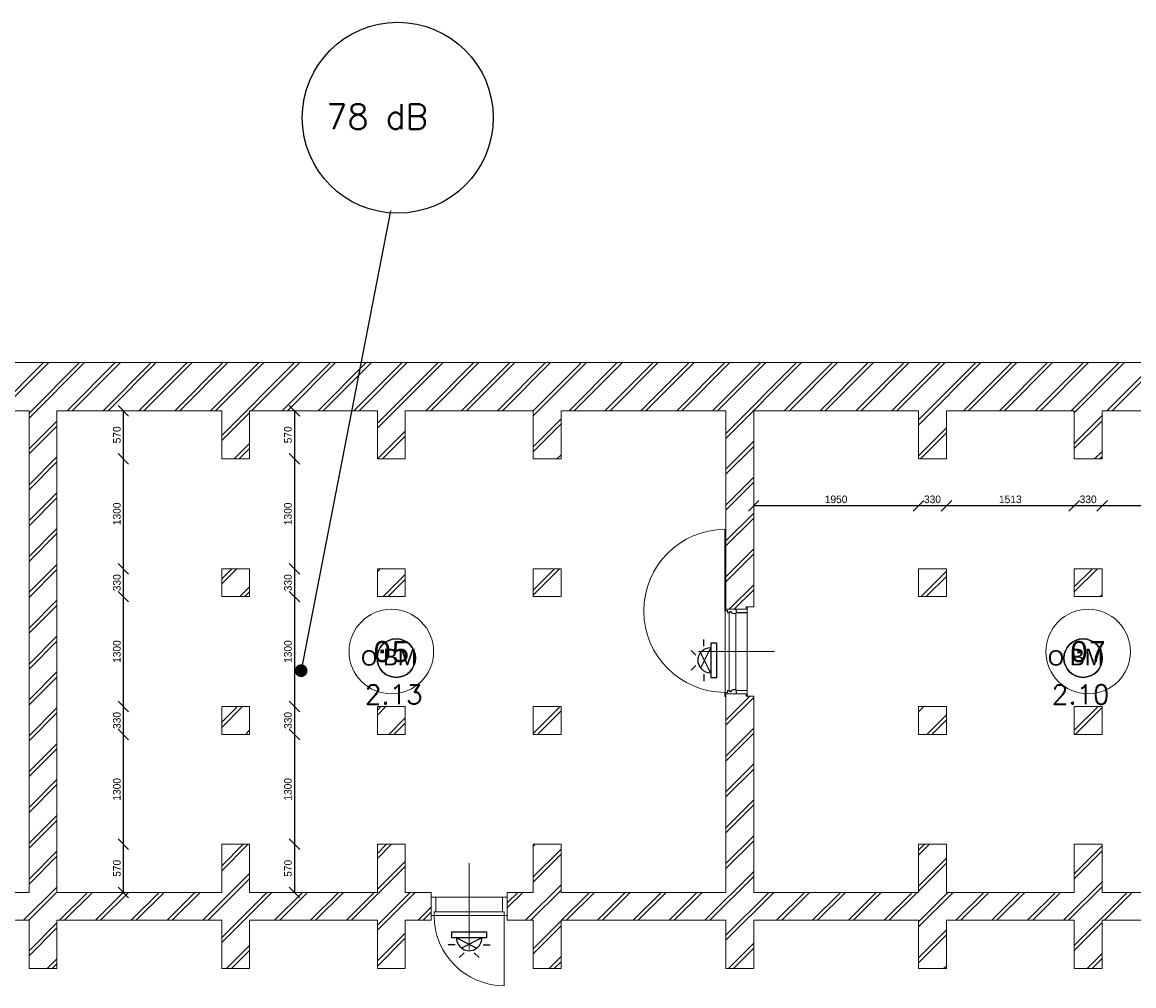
# Model space of a CAD drawing. Header units: millimetres. Extents: x 1890 to 160200, y 5205 to 111580.
# Tile 49 of 51: x 121311 to 134464, y 98290 to 109693. Entities that reach past the tile are written whole.
import ezdxf
from ezdxf.enums import TextEntityAlignment as Align
from ezdxf.xclip import XClip

# ---------------------------------------------------------------- set-up
doc = ezdxf.new("R2010")
doc.units = ezdxf.units.MM
doc.header["$XCLIPFRAME"] = 0
for name, color, linetype in [('BRAND', 1, 'Continuous'), ('DB-waardes', 6, 'Continuous'), ('Xref', 253, 'Continuous'), ('Xref-geb26-Kelder$0$AL$1A---_ALGEMEEN', 253, 'Continuous'), ('Xref-geb26-Kelder$0$AM$1A---_MAATV', 253, 'Continuous'), ('Xref-geb26-Kelder$0$AT$1A---_TEKST050', 253, 'Continuous')]:
    doc.layers.add(name, color=color, linetype=linetype)
doc.layers.get('Xref').off()
doc.styles.add('ROMANS', font='romans')
doc.styles.add('TXT', font='txt')
doc.styles.add('Xref-geb26-Kelder$0$MONOTXT', font='MONOTXT')
doc.styles.add('Xref-geb26-Kelder$0$Standard', font='txt')
doc.dimstyles.new('Xref-geb26-Kelder$0$Standard', dxfattribs={"dimscale": 50, "dimtxt": 1.8, "dimasz": 2.5, "dimexe": 0.18, "dimexo": 0.0625, "dimtad": 1, "dimdec": 0, "dimdsep": 46, "dimtxsty": 'Xref-geb26-Kelder$0$Standard', "dimblk": 'Xref-geb26-Kelder$0$_Oblique', "dimcen": 2.5, "dimse1": 1, "dimse2": 1, "dimclrd": 8, "dimclre": 8, "dimclrt": 8, "dimadec": 0, "dimazin": 0, "dimtfac": 1, "dimtdec": 0, "dimtmove": 0, "dimatfit": 3, "dimldrblk": 'Xref-geb26-Kelder$0$_Oblique', "dimfxl": 1, "dimtolj": 1, "dimtzin": 0, "dimarcsym": 0})

# ---------------------------------------------------------------- blocks, each defined once
blk = doc.blocks.new('Xref-geb26-Kelder$0$ED0831')
at = {"layer": 'Xref-geb26-Kelder$0$AL$1A---_ALGEMEEN', "color": 0, "linetype": 'Continuous', "lineweight": 0}
for p, q in [((450, -400), (450, 620)), ((0, 0), (0, 220)), ((0, 220), (55, 220)), ((55, 220), (845, 220)), ((55, 220), (55, 45)), ((900, 220), (845, 220)), ((845, 220), (845, 45)), ((900, 0), (900, 220)), ((35, 0), (0, 0)), ((55, 45), (35, 45)), ((35, 45), (35, 0)), ((35, 0), (35, -830)), ((865, 0), (35, 0)), ((55, 45), (845, 45)), ((845, 45), (865, 45)), ((865, 45), (865, 0)), ((865, 0), (900, 0))]:
    blk.add_line(p, q, dxfattribs=at)
blk.add_arc((35, 0), 830, 270, 360, dxfattribs=at)
blk = doc.blocks.new('Xref-geb26-Kelder$0$DRMDG1')
at = {"layer": 'Xref-geb26-Kelder$0$AL$1A---_ALGEMEEN', "color": 0, "linetype": 'Continuous', "lineweight": 0}
for p, q in [((530, -322), (530, 578)), ((70, 253), (990, 253)), ((72, 39), (989, 39)), ((980, 118), (80, 118)), ((48, -6), (1013, -6)), ((1059, -11), (1978, -11))]:
    blk.add_line(p, q, dxfattribs=at)
for points in [[(70, 249), (70, 127, -0.414214), (66, 123), (46, 123), (46, 125), (66, 125, 0.414214), (68, 127), (68, 249, 0.414214), (66, 251), (6, 251, 0.414214), (4, 249), (4, 242), (2, 242), (2, 249, -0.414214), (6, 253), (66, 253, -0.414214), (70, 249)], [(990, 249), (990, 127, 0.414214), (994, 123), (1014, 123), (1014, 125), (994, 125, -0.414214), (992, 127), (992, 249, -0.414214), (994, 251), (1054, 251, -0.414214), (1056, 249), (1056, 242), (1058, 242), (1058, 249, 0.414214), (1054, 253), (994, 253, 0.414214), (990, 249)], [(30, 112), (30, 119, -0.414214), (34, 123), (76, 123, -0.414214), (80, 119), (80, 83, -0.198912), (79, 80), (57, 57, 0.413398), (57, 55), (71, 40, -0.246437), (72, 37), (70, 24, -0.361349), (66, 21), (50, 21, 0.414214), (48, 19), (48, -7, -0.414214), (44, -11), (2, -11, -0.414214), (-2, -7), (-2, 0), (0, 0), (0, -7, 0.414214), (2, -9), (44, -9, 0.414214), (46, -7), (46, 19, -0.414214), (50, 23), (66, 23, 0.361885), (68, 25), (70, 37, 0.246623), (70, 39), (56, 53, -0.413672), (56, 59), (78, 81, 0.198912), (78, 83), (78, 119, 0.414214), (76, 121), (34, 121, 0.414214), (32, 119), (32, 112), (30, 112)], [(1030, 112), (1030, 119, 0.414214), (1026, 123), (984, 123, 0.414214), (980, 119), (980, 83, 0.198912), (982, 80), (1004, 57, -0.413398), (1004, 55), (990, 40, 0.246437), (989, 37), (991, 24, 0.361349), (995, 21), (1011, 21, -0.414214), (1013, 19), (1013, -7, 0.414214), (1017, -11), (1059, -11, 0.414214), (1063, -7), (1063, 0), (1061, 0), (1061, -7, -0.414214), (1059, -9), (1017, -9, -0.414214), (1015, -7), (1015, 19, 0.414214), (1011, 23), (995, 23, -0.361885), (993, 25), (991, 37, -0.246623), (991, 39), (1005, 53, 0.413672), (1005, 59), (983, 81, -0.198912), (982, 83), (982, 119, -0.414214), (984, 121), (1026, 121, -0.414214), (1028, 119), (1028, 112), (1030, 112)]]:
    blk.add_lwpolyline(points, format="xyb", dxfattribs=at)
blk.add_arc((1013, -6), 965, 180, 359.7031, dxfattribs=at)
blk = doc.blocks.new('Xref-geb26-Kelder$0$_Oblique')
at = {"color": 0, "linetype": 'ByBlock', "lineweight": -2}
blk.add_line((-0.5, -0.5), (0.5, 0.5), dxfattribs=at)
blk = doc.blocks.new('*D40')
at = {"layer": 'Xref-geb26-Kelder$0$AM$1A---_MAATV', "color": 8, "linetype": 'Continuous', "lineweight": -2, "transparency": 16777216}
blk.add_line((117810.43, 57319.74001), (115860.43, 57319.74001), dxfattribs=at)
at = {"layer": 'Xref-geb26-Kelder$0$AM$1A---_MAATV', "color": 8, "linetype": 'Continuous', "lineweight": -2, "transparency": 16777216, "xscale": 125, "yscale": 125, "zscale": 125, "rotation": 180}
blk.add_blockref('Xref-geb26-Kelder$0$_Oblique', (115860.43, 57319.74001), dxfattribs=at)
at = {"layer": 'Xref-geb26-Kelder$0$AM$1A---_MAATV', "color": 8, "linetype": 'Continuous', "lineweight": -2, "transparency": 16777216, "xscale": 125, "yscale": 125, "zscale": 125}
blk.add_blockref('Xref-geb26-Kelder$0$_Oblique', (117810.43, 57319.74001), dxfattribs=at)
at = {"layer": 'Xref-geb26-Kelder$0$AM$1A---_MAATV', "color": 8, "linetype": 'Continuous', "lineweight": 0, "transparency": 16777216, "insert": (116835.43, 57395.99001), "char_height": 90, "attachment_point": 5, "style": 'Xref-geb26-Kelder$0$Standard'}
blk.add_mtext('\\A1;1950', dxfattribs=at)
blk = doc.blocks.new('*D41')
at = {"layer": 'Xref-geb26-Kelder$0$AM$1A---_MAATV', "color": 8, "linetype": 'Continuous', "lineweight": -2, "transparency": 16777216}
blk.add_line((118140.43, 57319.74001), (117810.43, 57319.74001), dxfattribs=at)
at = {"layer": 'Xref-geb26-Kelder$0$AM$1A---_MAATV', "color": 8, "linetype": 'Continuous', "lineweight": -2, "transparency": 16777216, "xscale": 125, "yscale": 125, "zscale": 125, "rotation": 180}
blk.add_blockref('Xref-geb26-Kelder$0$_Oblique', (117810.43, 57319.74001), dxfattribs=at)
at = {"layer": 'Xref-geb26-Kelder$0$AM$1A---_MAATV', "color": 8, "linetype": 'Continuous', "lineweight": -2, "transparency": 16777216, "xscale": 125, "yscale": 125, "zscale": 125}
blk.add_blockref('Xref-geb26-Kelder$0$_Oblique', (118140.43, 57319.74001), dxfattribs=at)
at = {"layer": 'Xref-geb26-Kelder$0$AM$1A---_MAATV', "color": 8, "linetype": 'Continuous', "lineweight": 0, "transparency": 16777216, "insert": (117975.43, 57395.99001), "char_height": 90, "attachment_point": 5, "style": 'Xref-geb26-Kelder$0$Standard'}
blk.add_mtext('\\A1;330', dxfattribs=at)
blk = doc.blocks.new('*D42')
at = {"layer": 'Xref-geb26-Kelder$0$AM$1A---_MAATV', "color": 8, "linetype": 'Continuous', "lineweight": -2, "transparency": 16777216}
blk.add_line((119652.93, 57319.74001), (118140.43, 57319.74001), dxfattribs=at)
at = {"layer": 'Xref-geb26-Kelder$0$AM$1A---_MAATV', "color": 8, "linetype": 'Continuous', "lineweight": -2, "transparency": 16777216, "xscale": 125, "yscale": 125, "zscale": 125, "rotation": 180}
blk.add_blockref('Xref-geb26-Kelder$0$_Oblique', (118140.43, 57319.74001), dxfattribs=at)
at = {"layer": 'Xref-geb26-Kelder$0$AM$1A---_MAATV', "color": 8, "linetype": 'Continuous', "lineweight": -2, "transparency": 16777216, "xscale": 125, "yscale": 125, "zscale": 125}
blk.add_blockref('Xref-geb26-Kelder$0$_Oblique', (119652.93, 57319.74001), dxfattribs=at)
at = {"layer": 'Xref-geb26-Kelder$0$AM$1A---_MAATV', "color": 8, "linetype": 'Continuous', "lineweight": 0, "transparency": 16777216, "insert": (118896.68, 57395.99001), "char_height": 90, "attachment_point": 5, "style": 'Xref-geb26-Kelder$0$Standard'}
blk.add_mtext('\\A1;1513', dxfattribs=at)
blk = doc.blocks.new('*D43')
at = {"layer": 'Xref-geb26-Kelder$0$AM$1A---_MAATV', "color": 8, "linetype": 'Continuous', "lineweight": -2, "transparency": 16777216}
blk.add_line((119982.93, 57319.74001), (119652.93, 57319.74001), dxfattribs=at)
at = {"layer": 'Xref-geb26-Kelder$0$AM$1A---_MAATV', "color": 8, "linetype": 'Continuous', "lineweight": -2, "transparency": 16777216, "xscale": 125, "yscale": 125, "zscale": 125, "rotation": 180}
blk.add_blockref('Xref-geb26-Kelder$0$_Oblique', (119652.93, 57319.74001), dxfattribs=at)
at = {"layer": 'Xref-geb26-Kelder$0$AM$1A---_MAATV', "color": 8, "linetype": 'Continuous', "lineweight": -2, "transparency": 16777216, "xscale": 125, "yscale": 125, "zscale": 125}
blk.add_blockref('Xref-geb26-Kelder$0$_Oblique', (119982.93, 57319.74001), dxfattribs=at)
at = {"layer": 'Xref-geb26-Kelder$0$AM$1A---_MAATV', "color": 8, "linetype": 'Continuous', "lineweight": 0, "transparency": 16777216, "insert": (119817.93, 57395.99001), "char_height": 90, "attachment_point": 5, "style": 'Xref-geb26-Kelder$0$Standard'}
blk.add_mtext('\\A1;330', dxfattribs=at)
blk = doc.blocks.new('*D44')
at = {"layer": 'Xref-geb26-Kelder$0$AM$1A---_MAATV', "color": 8, "linetype": 'Continuous', "lineweight": -2, "transparency": 16777216}
blk.add_line((121495.43, 57319.74001), (119982.93, 57319.74001), dxfattribs=at)
at = {"layer": 'Xref-geb26-Kelder$0$AM$1A---_MAATV', "color": 8, "linetype": 'Continuous', "lineweight": -2, "transparency": 16777216, "xscale": 125, "yscale": 125, "zscale": 125, "rotation": 180}
blk.add_blockref('Xref-geb26-Kelder$0$_Oblique', (119982.93, 57319.74001), dxfattribs=at)
at = {"layer": 'Xref-geb26-Kelder$0$AM$1A---_MAATV', "color": 8, "linetype": 'Continuous', "lineweight": -2, "transparency": 16777216, "xscale": 125, "yscale": 125, "zscale": 125}
blk.add_blockref('Xref-geb26-Kelder$0$_Oblique', (121495.43, 57319.74001), dxfattribs=at)
at = {"layer": 'Xref-geb26-Kelder$0$AM$1A---_MAATV', "color": 8, "linetype": 'Continuous', "lineweight": 0, "transparency": 16777216, "insert": (120739.18, 57395.99001), "char_height": 90, "attachment_point": 5, "style": 'Xref-geb26-Kelder$0$Standard'}
blk.add_mtext('\\A1;1513', dxfattribs=at)
blk = doc.blocks.new('*D47')
at = {"layer": 'Xref-geb26-Kelder$0$AM$1A---_MAATV', "color": 8, "linetype": 'Continuous', "lineweight": -2, "transparency": 16777216}
blk.add_line((110425.69999, 53314.85), (110425.69999, 52744.85), dxfattribs=at)
at = {"layer": 'Xref-geb26-Kelder$0$AM$1A---_MAATV', "color": 8, "linetype": 'Continuous', "lineweight": -2, "transparency": 16777216, "xscale": 125, "yscale": 125, "zscale": 125}
for p, rotation in [((110425.69999, 53314.85), 90), ((110425.69999, 52744.85), 270)]:
    blk.add_blockref('Xref-geb26-Kelder$0$_Oblique', p, dxfattribs=dict(at, rotation=rotation))
at = {"layer": 'Xref-geb26-Kelder$0$AM$1A---_MAATV', "color": 8, "linetype": 'Continuous', "lineweight": 0, "transparency": 16777216, "insert": (110349.44999, 53029.85), "char_height": 90, "attachment_point": 5, "rotation": 90, "style": 'Xref-geb26-Kelder$0$Standard'}
blk.add_mtext('\\A1;570', dxfattribs=at)
blk = doc.blocks.new('*D48')
at = {"layer": 'Xref-geb26-Kelder$0$AM$1A---_MAATV', "color": 8, "linetype": 'Continuous', "lineweight": -2, "transparency": 16777216}
blk.add_line((110425.69999, 54614.85), (110425.69999, 53314.85), dxfattribs=at)
at = {"layer": 'Xref-geb26-Kelder$0$AM$1A---_MAATV', "color": 8, "linetype": 'Continuous', "lineweight": -2, "transparency": 16777216, "xscale": 125, "yscale": 125, "zscale": 125}
for p, rotation in [((110425.69999, 54614.85), 90), ((110425.69999, 53314.85), 270)]:
    blk.add_blockref('Xref-geb26-Kelder$0$_Oblique', p, dxfattribs=dict(at, rotation=rotation))
at = {"layer": 'Xref-geb26-Kelder$0$AM$1A---_MAATV', "color": 8, "linetype": 'Continuous', "lineweight": 0, "transparency": 16777216, "insert": (110349.44999, 53964.85), "char_height": 90, "attachment_point": 5, "rotation": 90, "style": 'Xref-geb26-Kelder$0$Standard'}
blk.add_mtext('\\A1;1300', dxfattribs=at)
blk = doc.blocks.new('*D49')
at = {"layer": 'Xref-geb26-Kelder$0$AM$1A---_MAATV', "color": 8, "linetype": 'Continuous', "lineweight": -2, "transparency": 16777216}
blk.add_line((110425.69999, 54944.85), (110425.69999, 54614.85), dxfattribs=at)
at = {"layer": 'Xref-geb26-Kelder$0$AM$1A---_MAATV', "color": 8, "linetype": 'Continuous', "lineweight": -2, "transparency": 16777216, "xscale": 125, "yscale": 125, "zscale": 125}
for p, rotation in [((110425.69999, 54944.85), 90), ((110425.69999, 54614.85), 270)]:
    blk.add_blockref('Xref-geb26-Kelder$0$_Oblique', p, dxfattribs=dict(at, rotation=rotation))
at = {"layer": 'Xref-geb26-Kelder$0$AM$1A---_MAATV', "color": 8, "linetype": 'Continuous', "lineweight": 0, "transparency": 16777216, "insert": (110349.44999, 54779.85), "char_height": 90, "attachment_point": 5, "rotation": 90, "style": 'Xref-geb26-Kelder$0$Standard'}
blk.add_mtext('\\A1;330', dxfattribs=at)
blk = doc.blocks.new('*D50')
at = {"layer": 'Xref-geb26-Kelder$0$AM$1A---_MAATV', "color": 8, "linetype": 'Continuous', "lineweight": -2, "transparency": 16777216}
blk.add_line((110425.69999, 56244.85), (110425.69999, 54944.85), dxfattribs=at)
at = {"layer": 'Xref-geb26-Kelder$0$AM$1A---_MAATV', "color": 8, "linetype": 'Continuous', "lineweight": -2, "transparency": 16777216, "xscale": 125, "yscale": 125, "zscale": 125}
for p, rotation in [((110425.69999, 56244.85), 90), ((110425.69999, 54944.85), 270)]:
    blk.add_blockref('Xref-geb26-Kelder$0$_Oblique', p, dxfattribs=dict(at, rotation=rotation))
at = {"layer": 'Xref-geb26-Kelder$0$AM$1A---_MAATV', "color": 8, "linetype": 'Continuous', "lineweight": 0, "transparency": 16777216, "insert": (110349.44999, 55594.85), "char_height": 90, "attachment_point": 5, "rotation": 90, "style": 'Xref-geb26-Kelder$0$Standard'}
blk.add_mtext('\\A1;1300', dxfattribs=at)
blk = doc.blocks.new('*D51')
at = {"layer": 'Xref-geb26-Kelder$0$AM$1A---_MAATV', "color": 8, "linetype": 'Continuous', "lineweight": -2, "transparency": 16777216}
blk.add_line((110425.69999, 56574.85), (110425.69999, 56244.85), dxfattribs=at)
at = {"layer": 'Xref-geb26-Kelder$0$AM$1A---_MAATV', "color": 8, "linetype": 'Continuous', "lineweight": -2, "transparency": 16777216, "xscale": 125, "yscale": 125, "zscale": 125}
for p, rotation in [((110425.69999, 56574.85), 90), ((110425.69999, 56244.85), 270)]:
    blk.add_blockref('Xref-geb26-Kelder$0$_Oblique', p, dxfattribs=dict(at, rotation=rotation))
at = {"layer": 'Xref-geb26-Kelder$0$AM$1A---_MAATV', "color": 8, "linetype": 'Continuous', "lineweight": 0, "transparency": 16777216, "insert": (110349.44999, 56409.85), "char_height": 90, "attachment_point": 5, "rotation": 90, "style": 'Xref-geb26-Kelder$0$Standard'}
blk.add_mtext('\\A1;330', dxfattribs=at)
blk = doc.blocks.new('*D52')
at = {"layer": 'Xref-geb26-Kelder$0$AM$1A---_MAATV', "color": 8, "linetype": 'Continuous', "lineweight": -2, "transparency": 16777216}
blk.add_line((110425.69999, 57874.85), (110425.69999, 56574.85), dxfattribs=at)
at = {"layer": 'Xref-geb26-Kelder$0$AM$1A---_MAATV', "color": 8, "linetype": 'Continuous', "lineweight": -2, "transparency": 16777216, "xscale": 125, "yscale": 125, "zscale": 125}
for p, rotation in [((110425.69999, 57874.85), 90), ((110425.69999, 56574.85), 270)]:
    blk.add_blockref('Xref-geb26-Kelder$0$_Oblique', p, dxfattribs=dict(at, rotation=rotation))
at = {"layer": 'Xref-geb26-Kelder$0$AM$1A---_MAATV', "color": 8, "linetype": 'Continuous', "lineweight": 0, "transparency": 16777216, "insert": (110349.44999, 57224.85), "char_height": 90, "attachment_point": 5, "rotation": 90, "style": 'Xref-geb26-Kelder$0$Standard'}
blk.add_mtext('\\A1;1300', dxfattribs=at)
blk = doc.blocks.new('*D53')
at = {"layer": 'Xref-geb26-Kelder$0$AM$1A---_MAATV', "color": 8, "linetype": 'Continuous', "lineweight": -2, "transparency": 16777216}
blk.add_line((110425.69999, 58444.85), (110425.69999, 57874.85), dxfattribs=at)
at = {"layer": 'Xref-geb26-Kelder$0$AM$1A---_MAATV', "color": 8, "linetype": 'Continuous', "lineweight": -2, "transparency": 16777216, "xscale": 125, "yscale": 125, "zscale": 125}
for p, rotation in [((110425.69999, 58444.85), 90), ((110425.69999, 57874.85), 270)]:
    blk.add_blockref('Xref-geb26-Kelder$0$_Oblique', p, dxfattribs=dict(at, rotation=rotation))
at = {"layer": 'Xref-geb26-Kelder$0$AM$1A---_MAATV', "color": 8, "linetype": 'Continuous', "lineweight": 0, "transparency": 16777216, "insert": (110349.44999, 58159.85), "char_height": 90, "attachment_point": 5, "rotation": 90, "style": 'Xref-geb26-Kelder$0$Standard'}
blk.add_mtext('\\A1;570', dxfattribs=at)
blk = doc.blocks.new('*D54')
at = {"layer": 'Xref-geb26-Kelder$0$AM$1A---_MAATV', "color": 8, "linetype": 'Continuous', "lineweight": -2, "transparency": 16777216}
blk.add_line((108401.39999, 53314.85), (108401.39999, 52744.85), dxfattribs=at)
at = {"layer": 'Xref-geb26-Kelder$0$AM$1A---_MAATV', "color": 8, "linetype": 'Continuous', "lineweight": -2, "transparency": 16777216, "xscale": 125, "yscale": 125, "zscale": 125}
for p, rotation in [((108401.39999, 53314.85), 90), ((108401.39999, 52744.85), 270)]:
    blk.add_blockref('Xref-geb26-Kelder$0$_Oblique', p, dxfattribs=dict(at, rotation=rotation))
at = {"layer": 'Xref-geb26-Kelder$0$AM$1A---_MAATV', "color": 8, "linetype": 'Continuous', "lineweight": 0, "transparency": 16777216, "insert": (108325.14999, 53029.85), "char_height": 90, "attachment_point": 5, "rotation": 90, "style": 'Xref-geb26-Kelder$0$Standard'}
blk.add_mtext('\\A1;570', dxfattribs=at)
blk = doc.blocks.new('*D55')
at = {"layer": 'Xref-geb26-Kelder$0$AM$1A---_MAATV', "color": 8, "linetype": 'Continuous', "lineweight": -2, "transparency": 16777216}
blk.add_line((108401.39999, 54614.85), (108401.39999, 53314.85), dxfattribs=at)
at = {"layer": 'Xref-geb26-Kelder$0$AM$1A---_MAATV', "color": 8, "linetype": 'Continuous', "lineweight": -2, "transparency": 16777216, "xscale": 125, "yscale": 125, "zscale": 125}
for p, rotation in [((108401.39999, 54614.85), 90), ((108401.39999, 53314.85), 270)]:
    blk.add_blockref('Xref-geb26-Kelder$0$_Oblique', p, dxfattribs=dict(at, rotation=rotation))
at = {"layer": 'Xref-geb26-Kelder$0$AM$1A---_MAATV', "color": 8, "linetype": 'Continuous', "lineweight": 0, "transparency": 16777216, "insert": (108325.14999, 53964.85), "char_height": 90, "attachment_point": 5, "rotation": 90, "style": 'Xref-geb26-Kelder$0$Standard'}
blk.add_mtext('\\A1;1300', dxfattribs=at)
blk = doc.blocks.new('*D56')
at = {"layer": 'Xref-geb26-Kelder$0$AM$1A---_MAATV', "color": 8, "linetype": 'Continuous', "lineweight": -2, "transparency": 16777216}
blk.add_line((108401.39999, 54944.85), (108401.39999, 54614.85), dxfattribs=at)
at = {"layer": 'Xref-geb26-Kelder$0$AM$1A---_MAATV', "color": 8, "linetype": 'Continuous', "lineweight": -2, "transparency": 16777216, "xscale": 125, "yscale": 125, "zscale": 125}
for p, rotation in [((108401.39999, 54944.85), 90), ((108401.39999, 54614.85), 270)]:
    blk.add_blockref('Xref-geb26-Kelder$0$_Oblique', p, dxfattribs=dict(at, rotation=rotation))
at = {"layer": 'Xref-geb26-Kelder$0$AM$1A---_MAATV', "color": 8, "linetype": 'Continuous', "lineweight": 0, "transparency": 16777216, "insert": (108325.14999, 54779.85), "char_height": 90, "attachment_point": 5, "rotation": 90, "style": 'Xref-geb26-Kelder$0$Standard'}
blk.add_mtext('\\A1;330', dxfattribs=at)
blk = doc.blocks.new('*D57')
at = {"layer": 'Xref-geb26-Kelder$0$AM$1A---_MAATV', "color": 8, "linetype": 'Continuous', "lineweight": -2, "transparency": 16777216}
blk.add_line((108401.39999, 56244.85), (108401.39999, 54944.85), dxfattribs=at)
at = {"layer": 'Xref-geb26-Kelder$0$AM$1A---_MAATV', "color": 8, "linetype": 'Continuous', "lineweight": -2, "transparency": 16777216, "xscale": 125, "yscale": 125, "zscale": 125}
for p, rotation in [((108401.39999, 56244.85), 90), ((108401.39999, 54944.85), 270)]:
    blk.add_blockref('Xref-geb26-Kelder$0$_Oblique', p, dxfattribs=dict(at, rotation=rotation))
at = {"layer": 'Xref-geb26-Kelder$0$AM$1A---_MAATV', "color": 8, "linetype": 'Continuous', "lineweight": 0, "transparency": 16777216, "insert": (108325.14999, 55594.85), "char_height": 90, "attachment_point": 5, "rotation": 90, "style": 'Xref-geb26-Kelder$0$Standard'}
blk.add_mtext('\\A1;1300', dxfattribs=at)
blk = doc.blocks.new('*D58')
at = {"layer": 'Xref-geb26-Kelder$0$AM$1A---_MAATV', "color": 8, "linetype": 'Continuous', "lineweight": -2, "transparency": 16777216}
blk.add_line((108401.39999, 56574.85), (108401.39999, 56244.85), dxfattribs=at)
at = {"layer": 'Xref-geb26-Kelder$0$AM$1A---_MAATV', "color": 8, "linetype": 'Continuous', "lineweight": -2, "transparency": 16777216, "xscale": 125, "yscale": 125, "zscale": 125}
for p, rotation in [((108401.39999, 56574.85), 90), ((108401.39999, 56244.85), 270)]:
    blk.add_blockref('Xref-geb26-Kelder$0$_Oblique', p, dxfattribs=dict(at, rotation=rotation))
at = {"layer": 'Xref-geb26-Kelder$0$AM$1A---_MAATV', "color": 8, "linetype": 'Continuous', "lineweight": 0, "transparency": 16777216, "insert": (108325.14999, 56409.85), "char_height": 90, "attachment_point": 5, "rotation": 90, "style": 'Xref-geb26-Kelder$0$Standard'}
blk.add_mtext('\\A1;330', dxfattribs=at)
blk = doc.blocks.new('*D59')
at = {"layer": 'Xref-geb26-Kelder$0$AM$1A---_MAATV', "color": 8, "linetype": 'Continuous', "lineweight": -2, "transparency": 16777216}
blk.add_line((108401.39999, 57874.85), (108401.39999, 56574.85), dxfattribs=at)
at = {"layer": 'Xref-geb26-Kelder$0$AM$1A---_MAATV', "color": 8, "linetype": 'Continuous', "lineweight": -2, "transparency": 16777216, "xscale": 125, "yscale": 125, "zscale": 125}
for p, rotation in [((108401.39999, 57874.85), 90), ((108401.39999, 56574.85), 270)]:
    blk.add_blockref('Xref-geb26-Kelder$0$_Oblique', p, dxfattribs=dict(at, rotation=rotation))
at = {"layer": 'Xref-geb26-Kelder$0$AM$1A---_MAATV', "color": 8, "linetype": 'Continuous', "lineweight": 0, "transparency": 16777216, "insert": (108325.14999, 57224.85), "char_height": 90, "attachment_point": 5, "rotation": 90, "style": 'Xref-geb26-Kelder$0$Standard'}
blk.add_mtext('\\A1;1300', dxfattribs=at)
blk = doc.blocks.new('*D60')
at = {"layer": 'Xref-geb26-Kelder$0$AM$1A---_MAATV', "color": 8, "linetype": 'Continuous', "lineweight": -2, "transparency": 16777216}
blk.add_line((108401.39999, 58444.85), (108401.39999, 57874.85), dxfattribs=at)
at = {"layer": 'Xref-geb26-Kelder$0$AM$1A---_MAATV', "color": 8, "linetype": 'Continuous', "lineweight": -2, "transparency": 16777216, "xscale": 125, "yscale": 125, "zscale": 125}
for p, rotation in [((108401.39999, 58444.85), 90), ((108401.39999, 57874.85), 270)]:
    blk.add_blockref('Xref-geb26-Kelder$0$_Oblique', p, dxfattribs=dict(at, rotation=rotation))
at = {"layer": 'Xref-geb26-Kelder$0$AM$1A---_MAATV', "color": 8, "linetype": 'Continuous', "lineweight": 0, "transparency": 16777216, "insert": (108325.14999, 58159.85), "char_height": 90, "attachment_point": 5, "rotation": 90, "style": 'Xref-geb26-Kelder$0$Standard'}
blk.add_mtext('\\A1;570', dxfattribs=at)
blk = doc.blocks.new('BR-OPT-M')
at = {"layer": 'BRAND', "color": 0}
blk.add_lwpolyline([(1.75, 0, 1), (-1.75, 0, 1)], format="xyb", close=True, dxfattribs=at)
blk.add_circle((0, 0), 1.75, dxfattribs=at)
for start, end in [(0, 180), (180, 0)]:
    blk.add_arc((0, 0), 1.75, start, end, dxfattribs=at)
at = {"layer": 'BRAND', "color": 0, "style": 'TXT'}
blk.add_text('O', height=1.4, dxfattribs=at).set_placement((-3.2, -0.68))
at = {"layer": 'BRAND', "color": 0, "insert": (-1.2, 0.86), "char_height": 1.522, "width": 4.0171, "attachment_point": 1, "style": 'TXT'}
blk.add_mtext('BM', dxfattribs=at)
at = {"layer": 'BRAND', "color": 0, "style": 'ROMANS'}
blk.add_attdef('ION1-B', text='', height=1.75, dxfattribs=at).set_placement((-0.23, -2.43), align=Align.TOP_CENTER)
blk = doc.blocks.new('NEVENIN')
at = {"layer": 'BRAND', "color": 0}
for p, q in [((-0.86, 3.53), (-1.68, 4.35)), ((0.86, 3.53), (1.68, 4.35)), ((-2.37, 2.19), (-3.54, 2.19)), ((-2.16, 1.02), (1.31, 2.74)), ((2.16, 1.02), (-1.31, 2.74)), ((2.37, 2.19), (3.54, 2.19)), ((-2.91, 1.02), (2.91, 1.02)), ((-2.91, 0), (-2.91, 1.02)), ((2.91, 0), (-2.91, 0)), ((2.91, 1.02), (2.91, 0))]:
    blk.add_line(p, q, dxfattribs=at)
blk.add_arc((0, 1.02), 2.16, 360, 180, dxfattribs=at)
blk = doc.blocks.new('Xref-geb26-Kelder')
at = {"layer": 'Xref-geb26-Kelder$0$AL$1A---_ALGEMEEN', "linetype": 'Continuous', "lineweight": 0}
for p, q in [((106888.3, 58444.85), (107458.3, 59014.85)), ((106948.3, 58444.85), (107518.3, 59014.85)), ((107285.43, 58417.72), (107882.56, 59014.85)), ((107285.43, 58357.72), (107942.56, 59014.85)), ((107736.83, 58444.85), (108306.83, 59014.85)), ((107796.83, 58444.85), (108366.83, 59014.85)), ((108161.09, 58444.85), (108731.09, 59014.85)), ((108221.09, 58444.85), (108791.09, 59014.85)), ((108585.35, 58444.85), (109155.35, 59014.85)), ((108645.35, 58444.85), (109215.35, 59014.85)), ((109009.62, 58444.85), (109579.62, 59014.85)), ((109069.62, 58444.85), (109639.62, 59014.85)), ((109433.88, 58444.85), (110003.88, 59014.85)), ((109493.88, 58444.85), (110063.88, 59014.85)), ((109565.43, 58152.13), (110428.15, 59014.85)), ((109918.15, 58444.85), (110488.15, 59014.85)), ((110282.41, 58444.85), (110852.41, 59014.85)), ((110342.41, 58444.85), (110912.41, 59014.85)), ((110706.67, 58444.85), (111276.67, 59014.85)), ((110766.67, 58444.85), (111336.67, 59014.85)), ((111130.94, 58444.85), (111700.94, 59014.85)), ((111190.94, 58444.85), (111760.94, 59014.85)), ((111407.93, 58297.58), (112125.2, 59014.85)), ((111407.93, 58237.58), (112185.2, 59014.85)), ((111979.47, 58444.85), (112549.47, 59014.85)), ((112039.47, 58444.85), (112609.47, 59014.85)), ((112403.73, 58444.85), (112973.73, 59014.85)), ((112463.73, 58444.85), (113033.73, 59014.85)), ((112827.99, 58444.85), (113397.99, 59014.85)), ((112887.99, 58444.85), (113457.99, 59014.85)), ((113250.43, 58443.02), (113822.26, 59014.85)), ((113250.43, 58383.02), (113882.26, 59014.85)), ((113676.52, 58444.85), (114246.52, 59014.85)), ((113736.52, 58444.85), (114306.52, 59014.85)), ((114100.79, 58444.85), (114670.79, 59014.85)), ((114160.79, 58444.85), (114730.79, 59014.85)), ((114525.05, 58444.85), (115095.05, 59014.85)), ((114585.05, 58444.85), (115155.05, 59014.85)), ((114949.32, 58444.85), (115519.32, 59014.85)), ((115009.32, 58444.85), (115579.32, 59014.85)), ((115373.58, 58444.85), (115943.58, 59014.85)), ((115433.58, 58444.85), (116003.58, 59014.85)), ((115530.43, 58177.44), (116367.84, 59014.85)), ((115530.43, 58117.44), (116427.84, 59014.85)), ((116222.11, 58444.85), (116792.11, 59014.85)), ((116282.11, 58444.85), (116852.11, 59014.85)), ((116646.37, 58444.85), (117216.37, 59014.85)), ((116706.37, 58444.85), (117276.37, 59014.85)), ((117070.64, 58444.85), (117640.64, 59014.85)), ((117130.64, 58444.85), (117700.64, 59014.85)), ((117494.9, 58444.85), (118064.9, 59014.85)), ((117554.9, 58444.85), (118124.9, 59014.85)), ((117810.43, 58336.12), (118489.16, 59014.85)), ((117810.43, 58276.12), (118549.16, 59014.85)), ((118343.43, 58444.85), (118913.43, 59014.85)), ((118403.43, 58444.85), (118973.43, 59014.85)), ((118767.69, 58444.85), (119337.69, 59014.85)), ((118827.69, 58444.85), (119397.69, 59014.85)), ((119191.96, 58444.85), (119761.96, 59014.85)), ((119251.96, 58444.85), (119821.96, 59014.85)), ((119616.22, 58444.85), (120186.22, 59014.85)), ((119652.93, 58421.56), (120246.22, 59014.85)), ((120040.48, 58444.85), (120610.48, 59014.85)), ((120100.48, 58444.85), (120670.48, 59014.85)), ((109565.43, 58092.13), (109895.43, 58422.13)), ((107285.43, 57993.45), (107615.43, 58323.45)), ((113250.43, 58018.76), (113580.43, 58348.76)), ((113250.43, 57958.76), (113580.43, 58288.76)), ((119652.93, 58057.3), (119982.93, 58387.3)), ((119652.93, 57997.3), (119982.93, 58327.3)), ((107285.43, 57933.45), (107615.43, 58263.45)), ((111409.47, 57874.85), (111737.93, 58203.31)), ((111469.47, 57874.85), (111737.93, 58143.31)), ((117810.43, 57911.85), (118140.43, 58241.85)), ((117833.43, 57874.85), (118140.43, 58181.85)), ((109712.41, 57874.85), (109895.43, 58057.87)), ((115530.43, 57753.17), (115860.43, 58083.17)), ((115530.43, 57693.17), (115860.43, 58023.17)), ((107285.43, 57569.19), (107615.43, 57899.19)), ((109772.41, 57874.85), (109895.43, 57997.87)), ((113530.79, 57874.85), (113580.43, 57924.49)), ((119894.75, 57874.85), (119982.93, 57963.03)), ((119954.75, 57874.85), (119982.93, 57903.03)), ((107285.43, 57509.19), (107615.43, 57839.19)), ((115530.43, 57328.91), (115860.43, 57658.91)), ((115530.43, 57268.91), (115860.43, 57598.91)), ((107285.43, 57144.93), (107615.43, 57474.93)), ((107285.43, 57084.93), (107615.43, 57414.93)), ((115530.43, 56904.64), (115860.43, 57234.64)), ((115530.43, 56844.64), (115860.43, 57174.64)), ((107285.43, 56720.66), (107615.43, 57050.66)), ((107285.43, 56660.66), (107615.43, 56990.66)), ((115530.43, 56480.38), (115860.43, 56810.38)), ((115530.43, 56420.38), (115860.43, 56750.38)), ((107285.43, 56296.4), (107615.43, 56626.4)), ((107285.43, 56236.4), (107615.43, 56566.4)), ((109565.43, 56455.08), (109685.2, 56574.85)), ((109565.43, 56395.08), (109745.2, 56574.85)), ((111407.93, 56540.52), (111442.26, 56574.85)), ((113250.43, 56321.7), (113503.58, 56574.85)), ((113250.43, 56261.7), (113563.58, 56574.85)), ((119652.93, 56360.24), (119867.54, 56574.85)), ((119652.93, 56300.24), (119927.54, 56574.85)), ((111476.52, 56244.85), (111737.93, 56506.26)), ((111536.52, 56244.85), (111737.93, 56446.26)), ((117840.48, 56244.85), (118140.43, 56544.8)), ((117900.48, 56244.85), (118140.43, 56484.8)), ((109779.47, 56244.85), (109895.43, 56360.81)), ((109839.47, 56244.85), (109895.43, 56300.81)), ((115569.16, 56094.85), (115860.43, 56386.12)), ((115629.16, 56094.85), (115860.43, 56326.12)), ((107285.43, 55872.13), (107615.43, 56202.13)), ((119961.8, 56244.85), (119982.93, 56265.98)), ((107285.43, 55812.13), (107615.43, 56142.13)), ((107285.43, 55447.87), (107615.43, 55777.87)), ((107285.43, 55387.87), (107615.43, 55717.87)), ((107285.43, 55023.61), (107615.43, 55353.61)), ((107285.43, 54963.61), (107615.43, 55293.61)), ((115530.43, 54783.32), (115813.96, 55066.85)), ((115530.43, 54723.32), (115860.43, 55053.32)), ((107285.43, 54599.34), (107615.43, 54929.34)), ((107285.43, 54539.34), (107615.43, 54869.34)), ((109565.43, 54758.02), (109752.26, 54944.85)), ((109565.43, 54698.02), (109812.26, 54944.85)), ((111407.93, 54903.46), (111449.32, 54944.85)), ((111407.93, 54843.46), (111509.32, 54944.85)), ((113250.43, 54624.64), (113570.64, 54944.85)), ((113300.64, 54614.85), (113580.43, 54894.64)), ((117810.43, 54942), (117813.28, 54944.85)), ((117810.43, 54882), (117873.28, 54944.85)), ((117907.54, 54614.85), (118140.43, 54847.74)), ((119652.93, 54663.18), (119934.6, 54944.85)), ((119664.6, 54614.85), (119982.93, 54933.18)), ((111543.58, 54614.85), (111737.93, 54809.2)), ((111603.58, 54614.85), (111737.93, 54749.2)), ((117967.54, 54614.85), (118140.43, 54787.74)), ((109846.52, 54614.85), (109895.43, 54663.76)), ((115530.43, 54359.06), (115860.43, 54689.06)), ((115530.43, 54299.06), (115860.43, 54629.06)), ((107285.43, 54175.08), (107615.43, 54505.08)), ((107285.43, 54115.08), (107615.43, 54445.08)), ((115530.43, 53934.8), (115860.43, 54264.8)), ((115530.43, 53874.8), (115860.43, 54204.8)), ((107285.43, 53750.81), (107615.43, 54080.81)), ((107285.43, 53690.81), (107615.43, 54020.81)), ((115530.43, 53510.53), (115860.43, 53840.53)), ((115530.43, 53450.53), (115860.43, 53780.53)), ((107285.43, 53326.55), (107615.43, 53656.55)), ((107285.43, 53266.55), (107615.43, 53596.55)), ((115530.43, 53086.27), (115860.43, 53416.27)), ((109565.43, 53060.96), (109819.32, 53314.85)), ((109565.43, 53000.96), (109879.32, 53314.85)), ((111407.93, 53206.41), (111516.37, 53314.85)), ((111407.93, 53146.41), (111576.37, 53314.85)), ((113250.43, 53291.85), (113273.43, 53314.85)), ((115530.43, 53026.27), (115860.43, 53356.27)), ((117810.43, 53244.95), (117880.33, 53314.85)), ((117810.43, 53184.95), (117940.33, 53314.85)), ((119652.93, 52966.13), (119982.93, 53296.13)), ((107285.43, 52902.29), (107615.43, 53232.29)), ((107285.43, 52842.29), (107615.43, 53172.29)), ((113250.43, 52927.59), (113580.43, 53257.59)), ((113250.43, 52867.59), (113580.43, 53197.59)), ((117810.43, 52820.68), (118140.43, 53150.68)), ((119652.93, 52906.13), (119982.93, 53236.13)), ((111100.64, 52414.85), (111737.93, 53052.14)), ((111407.93, 52782.14), (111737.93, 53112.14)), ((117810.43, 52760.68), (118140.43, 53090.68)), ((109343.58, 52414.85), (109895.43, 52966.7)), ((109403.58, 52414.85), (109895.43, 52906.7)), ((115283.28, 52414.85), (115860.43, 52992)), ((115343.28, 52414.85), (115860.43, 52932)), ((119525.92, 52414.85), (119982.93, 52871.86)), ((107222.26, 52414.85), (107615.43, 52808.02)), ((107282.26, 52414.85), (107615.43, 52748.02)), ((107646.52, 52414.85), (107976.52, 52744.85)), ((107706.52, 52414.85), (108036.52, 52744.85)), ((108070.79, 52414.85), (108400.79, 52744.85)), ((108130.79, 52414.85), (108460.79, 52744.85)), ((108495.05, 52414.85), (108825.05, 52744.85)), ((108555.05, 52414.85), (108885.05, 52744.85)), ((108919.32, 52414.85), (109249.32, 52744.85)), ((108979.32, 52414.85), (109309.32, 52744.85)), ((109565.43, 52212.44), (110097.84, 52744.85)), ((109565.43, 52152.44), (110157.84, 52744.85)), ((110192.11, 52414.85), (110522.11, 52744.85)), ((110252.11, 52414.85), (110582.11, 52744.85)), ((110616.37, 52414.85), (110946.37, 52744.85)), ((110676.37, 52414.85), (111006.37, 52744.85)), ((111040.64, 52414.85), (111370.64, 52744.85)), ((111407.93, 52357.88), (111794.9, 52744.85)), ((111407.93, 52297.88), (111854.9, 52744.85)), ((112944.18, 52621.34), (113067.69, 52744.85)), ((112944.18, 52561.34), (113127.69, 52744.85)), ((113161.96, 52414.85), (113580.43, 52833.32)), ((113221.96, 52414.85), (113580.43, 52773.32)), ((113586.22, 52414.85), (113916.22, 52744.85)), ((113646.22, 52414.85), (113976.22, 52744.85)), ((114010.48, 52414.85), (114340.48, 52744.85)), ((114070.48, 52414.85), (114400.48, 52744.85)), ((114434.75, 52414.85), (114764.75, 52744.85)), ((114494.75, 52414.85), (114824.75, 52744.85)), ((114859.01, 52414.85), (115189.01, 52744.85)), ((114919.01, 52414.85), (115249.01, 52744.85)), ((115530.43, 52237.74), (116037.54, 52744.85)), ((115530.43, 52177.74), (116097.54, 52744.85)), ((116131.8, 52414.85), (116461.8, 52744.85)), ((116191.8, 52414.85), (116521.8, 52744.85)), ((116556.07, 52414.85), (116886.07, 52744.85)), ((116616.07, 52414.85), (116946.07, 52744.85)), ((116980.33, 52414.85), (117310.33, 52744.85)), ((117040.33, 52414.85), (117370.33, 52744.85)), ((117404.6, 52414.85), (117734.6, 52744.85)), ((117464.6, 52414.85), (117794.6, 52744.85)), ((117810.43, 52396.42), (118158.86, 52744.85)), ((117810.43, 52336.42), (118218.86, 52744.85)), ((118253.12, 52414.85), (118583.12, 52744.85)), ((118313.12, 52414.85), (118643.12, 52744.85)), ((118677.39, 52414.85), (119007.39, 52744.85)), ((118737.39, 52414.85), (119067.39, 52744.85)), ((119101.65, 52414.85), (119431.65, 52744.85)), ((119161.65, 52414.85), (119491.65, 52744.85)), ((119585.92, 52414.85), (119982.93, 52811.86)), ((119652.93, 52117.6), (120280.18, 52744.85)), ((120010.18, 52414.85), (120340.18, 52744.85)), ((111889.16, 52414.85), (112044.18, 52569.87)), ((111949.16, 52414.85), (112044.18, 52509.87)), ((107285.43, 52053.76), (107615.43, 52383.76)), ((113250.43, 52079.06), (113580.43, 52409.06)), ((113250.43, 52019.06), (113580.43, 52349.06)), ((119652.93, 52057.6), (119982.93, 52387.6)), ((107285.43, 51993.76), (107615.43, 52323.76)), ((111407.93, 51933.62), (111737.93, 52263.62)), ((117810.43, 51972.16), (118140.43, 52302.16)), ((117810.43, 51912.16), (118140.43, 52242.16)), ((109622.11, 51844.85), (109895.43, 52118.17)), ((111407.93, 51873.62), (111737.93, 52203.62)), ((115561.8, 51844.85), (115860.43, 52143.48)), ((115621.8, 51844.85), (115860.43, 52083.48)), ((107500.79, 51844.85), (107615.43, 51959.49)), ((109682.11, 51844.85), (109895.43, 52058.17)), ((113440.48, 51844.85), (113580.43, 51984.8)), ((119804.45, 51844.85), (119982.93, 52023.33)), ((119864.45, 51844.85), (119982.93, 51963.33)), ((107560.79, 51844.85), (107615.43, 51899.49)), ((113500.48, 51844.85), (113580.43, 51924.8)), ((118107.39, 51844.85), (118140.43, 51877.89))]:
    blk.add_line(p, q, dxfattribs=at)
for points in [[(105335.43, 58444.85), (107285.43, 58444.85), (107285.43, 52744.85), (106760.43, 52744.85)], [(106760.43, 52414.85), (107285.43, 52414.85), (107285.43, 51844.85), (107615.43, 51844.85), (107615.43, 52414.85), (109565.43, 52414.85), (109565.43, 51844.85), (109895.43, 51844.85), (109895.43, 52414.85), (111407.93, 52414.85), (111407.93, 51844.85), (111737.93, 51844.85), (111737.93, 52414.85), (112044.18, 52414.85), (112044.18, 52744.85), (111737.93, 52744.85), (111737.93, 53314.85), (111407.93, 53314.85), (111407.93, 52744.85), (109895.43, 52744.85), (109895.43, 53314.85), (109565.43, 53314.85), (109565.43, 52744.85), (107615.43, 52744.85), (107615.43, 58444.85), (109565.43, 58444.85), (109565.43, 57874.85), (109895.43, 57874.85), (109895.43, 58444.85), (111407.93, 58444.85), (111407.93, 57874.85), (111737.93, 57874.85), (111737.93, 58444.85), (113250.43, 58444.85), (113250.43, 57874.85), (113580.43, 57874.85), (113580.43, 58444.85), (115530.43, 58444.85), (115530.43, 56094.85), (115772.43, 56094.85), (115772.43, 56122.85), (115860.43, 56122.85), (115860.43, 58444.85), (117810.43, 58444.85), (117810.43, 57874.85), (118140.43, 57874.85), (118140.43, 58444.85), (119652.93, 58444.85), (119652.93, 57874.85), (119982.93, 57874.85), (119982.93, 58444.85), (121495.43, 58444.85)], [(121495.43, 52744.85), (119982.93, 52744.85), (119982.93, 53314.85), (119652.93, 53314.85), (119652.93, 52744.85), (118140.43, 52744.85), (118140.43, 53314.85), (117810.43, 53314.85), (117810.43, 52744.85), (115860.43, 52744.85), (115860.43, 55066.85), (115772.43, 55066.85), (115772.43, 55094.85), (115530.43, 55094.85), (115530.43, 52744.85), (113580.43, 52744.85), (113580.43, 53314.85), (113250.43, 53314.85), (113250.43, 52744.85), (112944.18, 52744.85), (112944.18, 52414.85), (113250.43, 52414.85), (113250.43, 51844.85), (113580.43, 51844.85), (113580.43, 52414.85), (115530.43, 52414.85), (115530.43, 51844.85), (115860.43, 51844.85), (115860.43, 52414.85), (117810.43, 52414.85), (117810.43, 51844.85), (118140.43, 51844.85), (118140.43, 52414.85), (119652.93, 52414.85), (119652.93, 51844.85), (119982.93, 51844.85), (119982.93, 52414.85), (121495.43, 52414.85)], [(140835.43, 59014.85), (98720.43, 59014.85)]]:
    blk.add_lwpolyline(points, dxfattribs=at)
for points in [[(109565.43, 56244.85), (109895.43, 56244.85), (109895.43, 56574.85), (109565.43, 56574.85)], [(111407.93, 56244.85), (111737.93, 56244.85), (111737.93, 56574.85), (111407.93, 56574.85)], [(113250.43, 56244.85), (113580.43, 56244.85), (113580.43, 56574.85), (113250.43, 56574.85)], [(117810.43, 56244.85), (118140.43, 56244.85), (118140.43, 56574.85), (117810.43, 56574.85)], [(119652.93, 56244.85), (119982.93, 56244.85), (119982.93, 56574.85), (119652.93, 56574.85)], [(109565.43, 54614.85), (109895.43, 54614.85), (109895.43, 54944.85), (109565.43, 54944.85)], [(111407.93, 54614.85), (111737.93, 54614.85), (111737.93, 54944.85), (111407.93, 54944.85)], [(113250.43, 54614.85), (113580.43, 54614.85), (113580.43, 54944.85), (113250.43, 54944.85)], [(117810.43, 54614.85), (118140.43, 54614.85), (118140.43, 54944.85), (117810.43, 54944.85)], [(119652.93, 54614.85), (119982.93, 54614.85), (119982.93, 54944.85), (119652.93, 54944.85)]]:
    blk.add_lwpolyline(points, close=True, dxfattribs=at)
for centre in [(111572.94, 55594.85), (119817.93, 55594.85)]:
    blk.add_circle(centre, 500, dxfattribs=at)
at = {"layer": 'Xref-geb26-Kelder$0$AL$1A---_ALGEMEEN', "linetype": 'Continuous', "lineweight": 0, "yscale": -1}
for name, p, rotation in [('Xref-geb26-Kelder$0$DRMDG1', (115530.43, 55064.35), 90), ('Xref-geb26-Kelder$0$ED0831', (112944.18, 52469.85), 180)]:
    blk.add_blockref(name, p, dxfattribs=dict(at, rotation=rotation))
at = {"layer": 'Xref-geb26-Kelder$0$AT$1A---_TEKST050', "linetype": 'Continuous', "lineweight": 0, "style": 'Xref-geb26-Kelder$0$MONOTXT'}
for s, p in [('05', (111572.91, 55594.83)), ('07', (119817.91, 55594.83))]:
    blk.add_text(s, height=250, dxfattribs=at).set_placement(p, align=Align.MIDDLE)
at = {"layer": 'Xref-geb26-Kelder$0$AM$1A---_MAATV', "linetype": 'Continuous', "lineweight": 0}
for base, p1, p2, picture, middle in [((115860.43, 57319.74), (117810.43, 57873.55), (115860.43, 61743.55), '*D40', (116835.43, 57319.74)), ((117810.43, 57319.74), (118140.43, 57873.55), (117810.43, 57873.55), '*D41', (117975.43, 57319.74)), ((118140.43, 57319.74001), (119652.93, 57873.55), (118140.43, 57873.55), '*D42', (118896.68, 57319.74001)), ((119652.93, 57319.74), (119982.93, 57873.55), (119652.93, 57873.55), '*D43', (119817.93, 57319.74)), ((119982.93, 57319.74001), (121495.43, 57873.55), (119982.93, 57873.55), '*D44', (120739.18, 57319.74001))]:
    dim = blk.add_linear_dim(base=base, p1=p1, p2=p2, dimstyle='Xref-geb26-Kelder$0$Standard', dxfattribs=at)
    dim.commit()
    dim.dimension.update_dxf_attribs({"geometry": picture, "text_midpoint": middle, "dimtype": 128})
for base, p1, p2, picture, middle in [((108401.4, 57874.85), (109565.43, 58444.85), (109565.43, 57874.85), '*D60', (108401.4, 58159.85)), ((110425.7, 57874.85), (111589.73, 58444.85), (111589.73, 57874.85), '*D53', (110425.7, 58159.85)), ((108401.4, 56574.85), (109565.43, 57874.85), (109565.43, 56574.85), '*D59', (108401.4, 57224.85)), ((110425.7, 56574.85), (111589.73, 57874.85), (111589.73, 56574.85), '*D52', (110425.7, 57224.85)), ((108401.4, 56244.85), (109565.43, 56574.85), (109565.43, 56244.85), '*D58', (108401.4, 56409.85)), ((110425.7, 56244.85), (111589.73, 56574.85), (111589.73, 56244.85), '*D51', (110425.7, 56409.85)), ((108401.4, 54944.85), (109565.43, 56244.85), (109565.43, 54944.85), '*D57', (108401.4, 55594.85)), ((110425.7, 54944.85), (111589.73, 56244.85), (111589.73, 54944.85), '*D50', (110425.7, 55594.85)), ((108401.4, 54614.85), (109565.43, 54944.85), (109565.43, 54614.85), '*D56', (108401.4, 54779.85)), ((110425.7, 54614.85), (111589.73, 54944.85), (111589.73, 54614.85), '*D49', (110425.7, 54779.85)), ((108401.4, 53314.85), (109565.43, 54614.85), (109565.43, 53314.85), '*D55', (108401.4, 53964.85)), ((110425.7, 53314.85), (111589.73, 54614.85), (111589.73, 53314.85), '*D48', (110425.7, 53964.85)), ((108401.4, 52744.85), (109565.43, 53314.85), (109565.43, 52744.85), '*D54', (108401.4, 53029.85)), ((110425.7, 52744.85), (111589.73, 53314.85), (111589.73, 52744.85), '*D47', (110425.7, 53029.85))]:
    dim = blk.add_linear_dim(base=base, p1=p1, p2=p2, angle=270, dimstyle='Xref-geb26-Kelder$0$Standard', dxfattribs=at)
    dim.commit()
    dim.dimension.update_dxf_attribs({"geometry": picture, "text_midpoint": middle, "dimtype": 128})

msp = doc.modelspace()

# ---------------------------------------------------------------- linework, layer by layer
at = {"layer": 'DB-waardes'}
msp.add_line((124610, 102000), (125671, 107462), dxfattribs=at)
at = {"layer": 'DB-waardes', "const_width": 75}
msp.add_lwpolyline([(124574, 102019, 1), (124649, 102019, 1)], format="xyb", close=True, dxfattribs=at)
at = {"layer": 'DB-waardes'}
msp.add_circle((125754, 108562), 1130, dxfattribs=at)

# ---------------------------------------------------------------- block references
at = {"layer": 'BRAND', "xscale": 130, "yscale": 130, "zscale": 130}
for p, values in [((125737, 102167), {'ION1-B': '2.13'}), ((133864, 102167), {'ION1-B': '2.10'})]:
    msp.add_blockref('BR-OPT-M', p, dxfattribs=at).add_auto_attribs(values)
at = {"layer": 'BRAND', "yscale": 70, "zscale": 70}
for p, xscale, rotation in [((129530, 102142), -70, 90), ((126600, 98928), 70, 180)]:
    msp.add_blockref('NEVENIN', p, dxfattribs=dict(at, xscale=xscale, rotation=rotation))
at = {"layer": 'Xref'}
ref = msp.add_blockref('Xref-geb26-Kelder', (14106, 46650), dxfattribs=at)
XClip(ref).set_block_clipping_path([(89968.7980408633, 40549.85), (146093.7980408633, 68949.85)])

# ---------------------------------------------------------------- texts
at = {"layer": 'DB-waardes', "style": 'ROMANS'}
msp.add_text('78 dB', height=292.5, dxfattribs=at).set_placement((124908, 108429))

doc.saveas('drawing.dxf')
